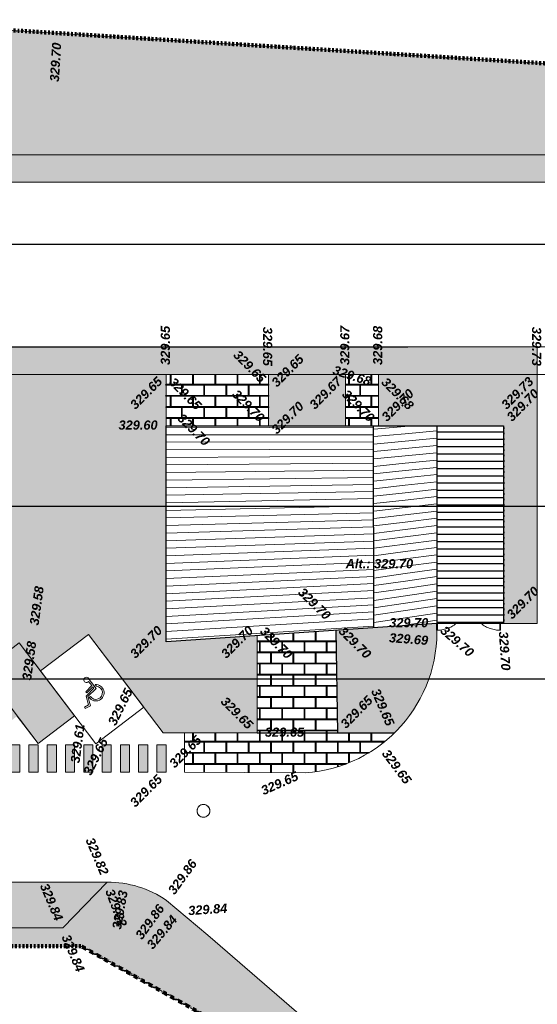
# Model space of a CAD drawing. Header units: centimetres. Extents: x -11246 to 29725, y -11714 to 13666.
# Tile 76 of 79: x 9015 to 9298, y 7500 to 8038. Entities that reach past the tile are written whole.
import ezdxf
from ezdxf.enums import TextEntityAlignment as Align

# ---------------------------------------------------------------- set-up
doc = ezdxf.new("R2010")
doc.units = ezdxf.units.CM
for name, pattern in [('Caché', [7.14375, 4.7625, -2.38125]), ('Centre 2', [0.03175, 0.00635, -0.004763, 0.015875, -0.004763]), ('IMPORT-BORDCHAUSSEE', [0])]:
    doc.linetypes.add(name, pattern=pattern)
for name, color, linetype, lineweight in [('0- Cloture', 7, 'Continuous', 5), ('0- Emprise', 7, 'Continuous', 5), ('1-MINT', 7, 'Continuous', 5), ('1-VUE1', 7, 'Continuous', 5), ('2-DISC1', 7, 'Caché', 5), ('_BG2i Parking_Marquage au sol', 7, 'Continuous', 5), ('Caches des symboles', 7, 'Continuous', 5), ('GO - VU', 7, 'Continuous', 5), ('Regard', 7, 'Continuous', 5), ('Surface Projet - Textes - Altitudes', 175, 'Continuous', 0)]:
    doc.layers.add(name, color=color, linetype=linetype, lineweight=lineweight)
for name, color, linetype in [('0- Coupes', 7, 'Continuous'), ('0- nouvelle giration', 7, 'Continuous'), ('LKO_BAT', 7, 'Continuous')]:
    doc.layers.add(name, color=color, linetype=linetype)
for name, color, linetype, lineweight, true_color in [('0- Parking', 9, 'Continuous', 5, 0x808080), ('0- Piste', 5, 'Continuous', 5, 0x0000ff), ('CADASTRE', 190, 'IMPORT-BORDCHAUSSEE', 5, 0x7f00ff), ('VERDI_CLOTURE LIMITE DE PROPRIETE', 1, 'Continuous', 5, 0xff0000), ('VERDI_Place permeable', 7, 'Continuous', 5, 0x7fffbf)]:
    doc.layers.add(name, color=color, linetype=linetype, lineweight=lineweight, true_color=true_color)
doc.styles.add('Altitude Surfaces projet', font='arialbi.ttf', dxfattribs={"height": 0.5})

# ---------------------------------------------------------------- blocks, each defined once
blk = doc.blocks.new('APS_VERDI_PLAN MASSE_V2_REVIT_dwg_zs_cache-14888843-RDC Bâtiment 500')
at = {"layer": 'Caches des symboles', "flags": 128}
blk.add_lwpolyline([(-65.966, -37.568), (-66.092, -37.62), (-66.188, -37.717), (-66.241, -37.843), (-66.241, -37.979), (-66.188, -38.106), (-66.092, -38.202), (-65.966, -38.254), (-65.829, -38.254), (-65.703, -38.202), (-65.606, -38.106), (-65.554, -37.979), (-65.554, -37.843), (-65.606, -37.717), (-65.703, -37.62), (-65.829, -37.568)], close=True, dxfattribs=at)
blk = doc.blocks.new('APS_VERDI_PLAN MASSE_V2_REVIT_dwg_GU14-14888844-RDC Bâtiment 500')
at = {"layer": 'Regard'}
blk.add_circle((-65.897, -37.911), 0.35, dxfattribs=at)
blk.add_blockref('APS_VERDI_PLAN MASSE_V2_REVIT_dwg_zs_cache-14888843-RDC Bâtiment 500', (0, 0))
blk = doc.blocks.new('APS_VERDI_PLAN MASSE_V2_REVIT_dwg__U59-14888935-RDC Bâtiment 500')
at = {"layer": '_BG2i Parking_Marquage au sol'}
blk.add_hatch(color=256, dxfattribs=at).paths.add_polyline_path([(-0.75, -0.25), (0.75, -0.25), (0.75, 0.25), (-0.75, 0.25)])
at = {"layer": '_BG2i Parking_Marquage au sol', "flags": 128}
blk.add_lwpolyline([(-0.75, -0.25), (0.75, -0.25), (0.75, 0.25), (-0.75, 0.25)], close=True, dxfattribs=at)
blk = doc.blocks.new('APS_VERDI_PLAN MASSE_V2_REVIT_dwg__U60-14888936-RDC Bâtiment 500')
at = {"rotation": 359.9999999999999}
for p in [(0, 32), (0, 31), (0, 30), (0, 29), (0, 28), (0, 27), (0, 26), (0, 25), (0, 24), (0, 23), (0, 22), (0, 21), (0, 20), (0, 19), (0, 18), (0, 17), (0, 16), (0, 15), (0, 14), (0, 13), (0, 12), (0, 11), (0, 10), (0, 9), (0, 8), (0, 7), (0, 6), (0, 5), (0, 4), (0, 3), (0, 2), (0, 1), (0, 0)]:
    blk.add_blockref('APS_VERDI_PLAN MASSE_V2_REVIT_dwg__U59-14888935-RDC Bâtiment 500', p, dxfattribs=at)
blk = doc.blocks.new('FP_3-RDC Bâtiment 500')
at = {"layer": '1-VUE1', "color": 253, "true_color": 0xafafaf}
for p, q in [((-70.943, -16.946), (-59.592, -16.986)), ((-70.943, -17.36), (-59.591, -17.373)), ((-70.943, -17.773), (-59.591, -17.759)), ((-70.943, -18.187), (-59.591, -18.146)), ((-70.943, -18.601), (-59.591, -18.533)), ((-70.943, -19.014), (-59.59, -18.919)), ((-70.943, -19.428), (-59.59, -19.306)), ((-70.943, -19.842), (-59.59, -19.693)), ((-70.943, -20.255), (-59.59, -20.079)), ((-70.943, -20.669), (-59.589, -20.466)), ((-70.943, -21.083), (-59.589, -20.853)), ((-70.943, -21.496), (-59.589, -21.239)), ((-70.943, -21.91), (-59.588, -21.626)), ((-70.943, -22.324), (-59.588, -22.013)), ((-70.943, -22.737), (-59.588, -22.399)), ((-70.943, -23.151), (-59.588, -22.786)), ((-70.943, -23.565), (-59.587, -23.173)), ((-70.943, -23.978), (-59.587, -23.559)), ((-70.943, -24.392), (-59.587, -23.946)), ((-70.943, -24.806), (-59.587, -24.333)), ((-70.943, -25.219), (-59.586, -24.719)), ((-70.943, -25.633), (-59.586, -25.106)), ((-70.943, -26.047), (-59.586, -25.493)), ((-70.943, -26.46), (-59.586, -25.879)), ((-70.943, -26.874), (-59.585, -26.266)), ((-70.943, -27.288), (-59.585, -26.653)), ((-70.943, -27.701), (-59.585, -27.039)), ((-70.943, -28.115), (-59.584, -27.426)), ((-70.943, -28.529), (-59.584, -27.813))]:
    blk.add_line(p, q, dxfattribs=at)
blk = doc.blocks.new('FP_4-RDC Bâtiment 500')
at = {"layer": '1-VUE1', "color": 253, "true_color": 0xafafaf}
for p, q in [((-59.584, -17.061), (-57.472, -16.874)), ((-57.859, -17.31), (-56.134, -17.155)), ((-59.584, -17.468), (-57.859, -17.31)), ((-59.584, -17.874), (-57.859, -17.712)), ((-57.859, -17.712), (-56.134, -17.553)), ((-59.583, -18.281), (-57.859, -18.114)), ((-57.859, -18.114), (-56.134, -17.951)), ((-59.583, -18.687), (-57.859, -18.517)), ((-57.859, -18.517), (-56.134, -18.349)), ((-57.859, -18.919), (-56.134, -18.747)), ((-59.583, -19.094), (-57.859, -18.919)), ((-59.583, -19.5), (-57.858, -19.321)), ((-57.858, -19.321), (-56.134, -19.145)), ((-59.582, -19.907), (-57.858, -19.723)), ((-57.858, -19.723), (-56.134, -19.543)), ((-59.582, -20.313), (-57.858, -20.125)), ((-57.858, -20.125), (-56.134, -19.941)), ((-57.858, -20.528), (-56.134, -20.339)), ((-59.582, -20.72), (-57.858, -20.528)), ((-59.581, -21.126), (-57.858, -20.93)), ((-57.858, -20.93), (-56.134, -20.737)), ((-59.581, -21.533), (-57.858, -21.332)), ((-57.858, -21.332), (-56.134, -21.134)), ((-59.581, -21.939), (-57.858, -21.734)), ((-57.858, -21.734), (-56.134, -21.532)), ((-57.857, -22.136), (-56.134, -21.93)), ((-59.581, -22.346), (-57.857, -22.136)), ((-59.58, -22.752), (-57.857, -22.539)), ((-57.857, -22.539), (-56.134, -22.328)), ((-59.58, -23.159), (-57.857, -22.941)), ((-57.857, -22.941), (-56.134, -22.726)), ((-57.857, -23.343), (-56.134, -23.124)), ((-59.58, -23.565), (-57.857, -23.343)), ((-57.857, -23.745), (-56.134, -23.522)), ((-59.579, -23.972), (-57.857, -23.745)), ((-59.579, -24.378), (-57.857, -24.147)), ((-57.857, -24.147), (-56.134, -23.92)), ((-59.579, -24.785), (-57.857, -24.55)), ((-57.857, -24.55), (-56.134, -24.318)), ((-57.857, -24.952), (-56.134, -24.716)), ((-59.579, -25.191), (-57.857, -24.952)), ((-57.856, -25.354), (-56.134, -25.113)), ((-59.578, -25.598), (-57.856, -25.354)), ((-59.578, -26.004), (-57.856, -25.756)), ((-57.856, -25.756), (-56.134, -25.511)), ((-59.578, -26.411), (-57.856, -26.158)), ((-57.856, -26.158), (-56.134, -25.909)), ((-57.856, -26.561), (-56.134, -26.307)), ((-59.577, -26.817), (-57.856, -26.561)), ((-57.856, -26.963), (-56.134, -26.705)), ((-59.577, -27.224), (-57.856, -26.963)), ((-59.577, -27.63), (-57.856, -27.365)), ((-57.856, -27.365), (-56.134, -27.103)), ((-58.078, -27.802), (-56.134, -27.501))]:
    blk.add_line(p, q, dxfattribs=at)
blk = doc.blocks.new('Portillon 1vt - Portail 1vt _175x180-14870976-RDC Bâtiment 500')
at = {"layer": '1-MINT'}
for p, q in [((-0.875, 1.4), (-0.875, 1.775)), ((-0.875, 1.775), (-0.825, 1.775)), ((-0.825, 1.775), (-0.825, 1.4))]:
    blk.add_line(p, q, dxfattribs=at)
at = {"layer": '2-DISC1'}
blk.add_arc((-0.875, 0.025), 1.75, 52.1109, 90, dxfattribs=at)
blk = doc.blocks.new('Portillon 1vt - Portail 1vt _175x180-14870816-RDC Bâtiment 500')
at = {"layer": '1-MINT'}
for p, q in [((-0.875, -1.4), (-0.875, -1.775)), ((-0.825, -1.775), (-0.825, -1.4)), ((-0.875, -1.775), (-0.825, -1.775))]:
    blk.add_line(p, q, dxfattribs=at)
at = {"layer": '2-DISC1'}
blk.add_arc((-0.875, -0.025), 1.75, 270, 307.8891, dxfattribs=at)
blk = doc.blocks.new('A$Cd462aaf2')
at = {"layer": 'Surface Projet - Textes - Altitudes', "color": 94, "style": 'Altitude Surfaces projet'}
for s, rotation, p in [('329.70', 86.4945, (-74.05, 1.923, -329.963)), ('329.65', 45.0001, (-62.052, -14.617, -329.963)), ('329.65', 45, (-69.789, -15.836, -329.963)), ('329.67', 45.0001, (-59.976, -15.836, -329.963)), ('329.68', 315, (-56.033, -14.363, -329.963)), ('329.73', 45, (-49.487, -15.836, -329.963)), ('329.70', 45, (-56.033, -16.498, -329.963)), ('329.70', 45, (-49.194, -16.498, -329.963)), ('329.70', 45, (-62.052, -17.19, -329.963)), ('329.58', 82.2348, (-75.159, -27.761, -329.963)), ('329.70', 44.9433, (-49.193, -27.295, -329.963)), ('329.70', 45.0071, (-69.789, -29.443, -329.963)), ('329.70', 45.0079, (-64.814, -29.442, -329.963)), ('329.70', 315.4648, (-58.367, -27.967, -329.963)), ('329.69', 355.788, (-55.74, -28.446, -329.963)), ('329.65', 63.6182, (-70.923, -33.187, -329.963)), ('329.65', 315.0016, (-64.814, -31.803, -329.963)), ('329.65', 45.4657, (-58.275, -33.274, -329.963)), ('329.65', 293.3616, (-56.509, -31.264, -329.963)), ('329.82', 290.492, (-71.037, -42.208, -329.963)), ('329.83', 80.0439, (-70.649, -44.37, -329.963)), ('329.86', 54.0123, (-69.459, -44.835, -329.963)), ('329.84', 49.7838, (-68.855, -45.348, -329.963)), ('329.84', 292.981, (-73.435, -44.701, -329.963))]:
    blk.add_text(s, height=0.5, rotation=rotation, dxfattribs=at).set_placement(p, align=Align.MIDDLE_LEFT)
at = {"layer": 'Surface Projet - Textes - Altitudes', "color": 251, "style": 'Altitude Surfaces projet'}
for s, rotation, p in [('329.65', 90, (-67.98, -13.552, -329.963)), ('329.65', 270.0001, (-62.387, -11.469, -329.963)), ('329.67', 89.9999, (-58.167, -13.552, -329.963)), ('329.68', 89.9998, (-56.369, -13.552, -329.963)), ('329.73', 270, (-47.678, -11.469, -329.963)), ('329.70', 318.8363, (-52.822, -27.947, -329.963)), ('329.70', 273.8867, (-49.497, -28.108, -329.963)), ('329.58', 82.2348, (-75.569, -30.766, -329.963)), ('329.61', 82.2243, (-72.923, -35.29, -329.963)), ('329.65', 63.6174, (-72.27, -35.904, -329.963)), ('329.65', 306.9225, (-55.968, -34.643, -329.963)), ('329.65', 44.8762, (-69.793, -37.568, -329.963)), ('329.65', 23.8899, (-62.708, -36.832, -329.963)), ('329.86', 54.0123, (-67.677, -42.381, -329.963)), ('329.84', 3.7428, (-66.729, -43.363, -329.963))]:
    blk.add_text(s, height=0.5, rotation=rotation, dxfattribs=at).set_placement(p, align=Align.MIDDLE_LEFT)
at = {"layer": 'Surface Projet - Textes - Altitudes', "color": 22, "style": 'Altitude Surfaces projet'}
for s, rotation, p in [('329.65', 315, (-64.122, -12.876, -329.963)), ('329.68', 341.9259, (-58.791, -13.801, -329.963)), ('329.65', 315, (-67.645, -14.363, -329.963)), ('329.70', 315, (-64.196, -15.025, -329.963)), ('329.70', 315, (-58.178, -15.025, -329.963)), ('329.70', 315, (-67.178, -16.335, -329.963)), ('329.70', 315.7217, (-60.587, -25.848, -329.963)), ('329.70', 0.0259, (-55.738, -27.632, -329.963)), ('329.70', 315.0079, (-62.669, -27.969, -329.963)), ('329.65', 44.8762, (-67.643, -35.428, -329.963)), ('329.65', 0.0023, (-62.53, -33.612, -329.963))]:
    blk.add_text(s, height=0.5, rotation=rotation, dxfattribs=at).set_placement(p, align=Align.MIDDLE_LEFT)
at = {"layer": 'Surface Projet - Textes - Altitudes', "color": 94, "style": 'Altitude Surfaces projet'}
blk.add_text('329.60', height=0.5, dxfattribs=at).set_placement((-70.539, -16.834, -329.963), align=Align.MIDDLE_LEFT)
at = {"layer": 'Surface Projet - Textes - Altitudes', "color": 250, "style": 'Altitude Surfaces projet'}
blk.add_text('Alt.: 329.70', height=0.5, dxfattribs=at).set_placement((-58.117, -24.158, -329.963), align=Align.TOP_LEFT)
for s, p in [('329.82', (-72.123, -39.408, -329.963)), ('329.84', (-74.619, -41.908, -329.963))]:
    blk.add_text(s, height=0.5, rotation=292.981, dxfattribs=at).set_placement(p, align=Align.MIDDLE_LEFT)

msp = doc.modelspace()

# ---------------------------------------------------------------- hatches: boundary and pattern name
at = {"lineweight": 5, "true_color": 0xcccccc}
msp.add_hatch(color=254, dxfattribs=at).paths.add_polyline_path([(9298.48089, 7844.61142), (9298.45936, 7859.61147), (8362.47536, 7859.61147), (8362.47536, 7949.60904), (9672.3017, 7949.60885), (9672.30177, 7859.61147), (9672.30169, 7844.61147), (9686.52534, 7844.61159), (9686.52534, 7964.4797), (8347.47536, 7964.60904), (8347.47536, 7844.61147), (9268.46596, 7844.61142)])
at = {"layer": '0- Cloture', "true_color": 0x808080}
h = msp.add_hatch(dxfattribs=at)
h.set_pattern_fill('FP_8', color=8, scale=10, style=0, pattern_type=2)
h.set_pattern_definition([(180, (9804.858, 7985.276), (-7e-16, -6.096), []), (270, (9804.858, 7985.276), (3.048, -6.096), [6.096, -6.096])])
h.paths.add_polyline_path([(9151.4489, 7816.5384), (9151.4489, 7844.61139), (9151.37886, 7844.59839), (9151.37886, 7816.5384)])
h.paths.add_polyline_path([(9095.43844, 7821.07366), (9095.43844, 7844.61138), (9095.35364, 7844.61138), (9095.39081, 7834.29528)])
at = {"layer": '0- nouvelle giration', "true_color": 0xafd9aa}
h = msp.add_hatch(dxfattribs=at)
h.set_pattern_fill('ANSI37', color=9, scale=0.1)
h.set_pattern_definition([(45, (7774.85803, 7985.276), (-0.224506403, 0.224506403), []), (135, (7774.85803, 7985.276), (-0.224506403, -0.224506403), [])])
edge = h.paths.add_edge_path(flags=17)
edge.add_line((9243.54198, 7704.82506), (9243.40936, 7704.82506))
edge.add_line((9243.40936, 7704.82506), (9243.40936, 7708.5333))
edge.add_line((9243.40936, 7708.5333), (9213.88491, 7706.5696))
edge.add_line((9213.88491, 7706.5696), (9188.19938, 7704.82785))
edge.add_line((9188.19938, 7704.82785), (9189.17129, 7648.75755))
edge.add_line((9189.17129, 7648.75755), (9220.30806, 7648.75755))
edge.add_arc((9166.29993, 7703.98581), 77.24662, 314.360055, 360.6225103)
h.paths.add_polyline_path([(9193.58079, 7844.61128), (9151.37886, 7844.61128), (9151.37886, 7816.5384), (9193.58079, 7816.5384)], flags=17)
h.paths.add_polyline_path([(9211.56537, 7844.5853), (9298.47012, 7844.61142), (9298.47012, 7708.5384), (9279.95936, 7708.5384), (9279.95936, 7816.5384), (9211.56537, 7816.5384)], flags=17)
edge = h.paths.add_edge_path(flags=16)
edge.add_spline(control_points=[(8483.63265, 7747.9229), (8473.23546, 7766.04001), (8456.33208, 7793.00915), (8501.19299, 7819.33115), (8555.30671, 7815.05292), (8633.99958, 7814.76278), (8681.88639, 7817.79357), (8812.04957, 7813.04972), (8874.00138, 7813.00905), (8932.40475, 7788.6433), (8971.81768, 7764.98597), (8983.22669, 7744.08026), (8942.80299, 7723.64343), (8888.85969, 7706.3563), (8803.02282, 7722.64778), (8701.19564, 7730.407), (8620.77239, 7677.51211), (8598.90441, 7637.43833), (8525.9665, 7683.11303), (8500.19393, 7723.13495), (8483.63265, 7747.9229)], knot_values=[0, 0, 0, 0, 5.205560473, 7.910229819, 14.488220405, 21.740027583, 32.113314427, 40.526554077, 55.688985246, 57.317719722, 57.317719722, 57.317719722, 61.137916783, 67.881664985, 74.416986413, 84.722557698, 90.464298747, 100.393023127, 105.711588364, 114.635439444, 114.635439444, 114.635439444, 114.635439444], degree=3, periodic=0)
edge = h.paths.add_edge_path()
edge.add_line((9095.44936, 7816.5384), (9095.44936, 7844.61128))
edge.add_line((9095.44936, 7844.61128), (8363.63307, 7844.61128))
edge.add_line((8363.63307, 7844.61128), (8347.47536, 7844.61147))
edge.add_line((8347.47536, 7844.61147), (8347.47536, 7964.60904))
edge.add_line((8347.47536, 7964.60904), (9687.30169, 7964.60904))
edge.add_line((9687.30169, 7964.60904), (9687.30169, 7844.61147))
edge.add_line((9687.30169, 7844.61147), (9672.30169, 7844.61147))
edge.add_line((9672.30169, 7844.61147), (9658.58917, 7826.69484))
edge.add_line((9658.58917, 7826.69484), (9644.32377, 7809.23621))
edge.add_line((9644.32377, 7809.23621), (9655.60365, 7775.11519))
edge.add_line((9655.60365, 7775.11519), (9643.34668, 7762.87259))
edge.add_line((9643.34668, 7762.87259), (9643.49249, 7762.72575))
edge.add_line((9643.49249, 7762.72575), (9634.97242, 7754.2754))
edge.add_line((9634.97242, 7754.2754), (9630.38849, 7749.92959))
edge.add_line((9630.38849, 7749.92959), (9513.69088, 7633.36876))
edge.add_line((9513.69088, 7633.36876), (9478.72437, 7644.19953))
edge.add_line((9478.72437, 7644.19953), (9431.82234, 7606.52208))
edge.add_line((9431.82234, 7606.52208), (9458.61503, 7564.30654))
edge.add_line((9458.61503, 7564.30654), (9374.18395, 7510.72116))
edge.add_line((9374.18395, 7510.72116), (9347.39126, 7552.93669))
edge.add_arc((9428.4727, 7540.78475), 81.98701, 171.4763356, 199.4457141)
edge.add_line((9351.16245, 7513.49017), (9367.34464, 7483.02096))
edge.add_line((9367.34464, 7483.02096), (9368.11515, 7480.94579))
edge.add_line((9368.11515, 7480.94579), (9365.54978, 7473.01202))
edge.add_line((9365.54978, 7473.01202), (9377.5866, 7481.20335))
edge.add_line((9377.5866, 7481.20335), (9416.24641, 7509.54068))
edge.add_line((9416.24641, 7509.54068), (9472.80555, 7551.73829))
edge.add_line((9472.80555, 7551.73829), (9652.54838, 7746.4625))
edge.add_line((9652.54838, 7746.4625), (9772.29725, 7980.27599))
edge.add_line((9772.29725, 7980.27599), (9769.85803, 7980.27599))
edge.add_line((9769.85803, 7980.27599), (9769.85803, 7985.58575))
edge.add_line((9769.85803, 7985.58575), (8917.5, 8038.39161))
edge.add_line((8917.5, 8038.39161), (8846.58169, 8034.86069))
edge.add_line((8846.58169, 8034.86069), (8847.14345, 8033.97842))
edge.add_line((8847.14345, 8033.97842), (8826.38878, 8020.1032))
edge.add_line((8826.38878, 8020.1032), (8816.32012, 8030.67753))
edge.add_line((8816.32012, 8030.67753), (8817.76825, 8032.05644))
edge.add_line((8817.76825, 8032.05644), (8826.057, 8023.32514))
edge.add_line((8826.057, 8023.32514), (8826.67645, 8022.70085))
edge.add_line((8826.67645, 8022.70085), (8844.40644, 8034.55396))
edge.add_line((8844.40644, 8034.55396), (8844.28397, 8034.74629))
edge.add_line((8844.28397, 8034.74629), (8555.30881, 8020.35863))
edge.add_line((8555.30881, 8020.35863), (8297.07026, 7972.96972))
edge.add_line((8297.07026, 7972.96972), (8324.77286, 7897.5166))
edge.add_line((8324.77286, 7897.5166), (8337.47536, 7862.66193))
edge.add_line((8337.47536, 7862.66193), (8350.4065, 7827.60489))
edge.add_line((8350.4065, 7827.60489), (8664.08488, 7532.15748))
edge.add_line((8664.08488, 7532.15748), (9049.04773, 7532.24777))
edge.add_line((9049.04773, 7532.24777), (9270.19189, 7408.11878))
edge.add_line((9270.19189, 7408.11878), (9236.40839, 7436.78897))
edge.add_line((9236.40839, 7436.78897), (9193.74813, 7472.9924))
edge.add_line((9193.74813, 7472.9924), (9118.3404, 7538.29746))
edge.add_line((9118.3404, 7538.29746), (9095.69374, 7557.22689))
edge.add_arc((9063.44192, 7510.33914), 56.90906, 55.4777967, 90.2213606)
edge.add_line((9063.22205, 7567.24777), (9039.04773, 7542.24777))
edge.add_line((9039.04773, 7542.24777), (8989.04773, 7542.24777))
edge.add_line((8989.04773, 7542.24777), (8939.04773, 7542.24777))
edge.add_line((8939.04773, 7542.24777), (8889.04773, 7542.24777))
edge.add_line((8889.04773, 7542.24777), (8839.04773, 7542.24777))
edge.add_line((8839.04773, 7542.24777), (8789.04773, 7542.24777))
edge.add_line((8789.04773, 7542.24777), (8697.13197, 7542.24777))
edge.add_arc((8697.13197, 7592.24777), 50, 180, 270, ccw=False)
edge.add_line((8647.13197, 7592.24777), (8647.13197, 7632.62031))
edge.add_arc((8697.13197, 7632.62031), 50, 90, 180, ccw=False)
edge.add_line((8697.13197, 7682.62031), (8744.0519, 7682.62031))
edge.add_line((8744.0519, 7682.62031), (8763.95596, 7697.74739))
edge.add_line((8763.95596, 7697.74739), (8763.97109, 7697.72748))
edge.add_line((8763.97109, 7697.72748), (8775.46957, 7682.59791))
edge.add_line((8775.46957, 7682.59791), (8795.37362, 7697.72499))
edge.add_line((8795.37362, 7697.72499), (8806.86862, 7682.6))
edge.add_line((8806.86862, 7682.6), (8826.77267, 7697.72708))
edge.add_line((8826.77267, 7697.72708), (8838.25519, 7682.61851))
edge.add_line((8838.25519, 7682.61851), (8858.15924, 7697.74559))
edge.add_line((8858.15924, 7697.74559), (8869.66683, 7682.60403))
edge.add_line((8869.66683, 7682.60403), (8889.57088, 7697.73111))
edge.add_line((8889.57088, 7697.73111), (8901.05294, 7682.62314))
edge.add_line((8901.05294, 7682.62314), (8920.95699, 7697.75023))
edge.add_line((8920.95699, 7697.75023), (8932.35734, 7682.74977))
edge.add_line((8932.35734, 7682.74977), (8952.26139, 7697.87685))
edge.add_line((8952.26139, 7697.87685), (8963.87508, 7682.59568))
edge.add_line((8963.87508, 7682.59568), (8983.77913, 7697.72277))
edge.add_line((8983.77913, 7697.72277), (8995.21833, 7682.74977))
edge.add_line((8995.21833, 7682.74977), (9015.12239, 7697.87685))
edge.add_line((9015.12239, 7697.87685), (9026.73438, 7682.59791))
edge.add_line((9026.73438, 7682.59791), (9053.01733, 7702.57295))
edge.add_line((9053.01733, 7702.57295), (9083.27704, 7662.75755))
edge.add_line((9083.27704, 7662.75755), (9093.91704, 7648.75755))
edge.add_line((9093.91704, 7648.75755), (9145.20732, 7648.75755))
edge.add_line((9145.20732, 7648.75755), (9145.20732, 7701.91252))
edge.add_line((9145.20732, 7701.91252), (9095.44936, 7698.5384))
edge.add_line((9095.44936, 7698.5384), (9095.44936, 7816.5384))
at = {"layer": '0- nouvelle giration'}
h = msp.add_hatch(dxfattribs=at)
h.set_pattern_fill('AR-B816C', color=256, scale=0.03)
h.set_pattern_definition([(0, (9774.858, 7985.276), (6.096, 6.096), [11.90625, -0.28575]), (0, (9768.762, 7985.562), (6.096, 6.096), [11.90625, -0.28575]), (90, (9774.858, 7985.276), (-6.096, 6.096), [-6.38175, 5.81025]), (90, (9774.572, 7985.276), (-6.096, 6.096), [-6.38175, 5.81025])])
h.paths.add_polyline_path([(9188.19938, 7704.82785), (9145.20732, 7701.91252), (9145.20732, 7648.75755), (9189.17129, 7648.75755)])
edge = h.paths.add_edge_path()
edge.add_line((9220.30806, 7648.75755), (9189.17129, 7648.75755))
edge.add_line((9189.17129, 7648.75755), (9145.20732, 7648.75755))
edge.add_line((9145.20732, 7648.75755), (9105.45358, 7648.75755))
edge.add_line((9105.45358, 7648.75755), (9105.45349, 7627.24777))
edge.add_line((9105.45349, 7627.24777), (9171.56803, 7626.91904))
edge.add_arc((9166.29993, 7703.98581), 77.24662, 273.9105222, 314.360055)
h.paths.add_polyline_path([(9151.37886, 7844.61128), (9095.44936, 7844.61128), (9095.44936, 7816.5384), (9151.37886, 7816.5384)])
h.paths.add_polyline_path([(9211.56537, 7844.5853), (9193.58079, 7844.5853), (9193.58079, 7816.5384), (9211.56537, 7816.5384)])
at = {"layer": 'LKO_BAT', "true_color": 0xafafaf}
h = msp.add_hatch(dxfattribs=at)
h.set_pattern_fill('FP_12', color=253, scale=10, style=0, pattern_type=2)
h.set_pattern_definition([(0, (9799.0623, 7985.276), (0, 4), [])])
h.paths.add_polyline_path([(9279.95936, 7708.57506), (9279.95936, 7816.5384), (9243.45936, 7816.52953), (9243.45936, 7708.57506), (9278.46625, 7708.57506)])
at = {"layer": 'LKO_BAT', "true_color": 0xf3e9d8}
for points in [[(9280.08262, 7814.86901), (9280.08262, 7815.66901), (9279.95936, 7815.66901), (9279.95936, 7814.86901)], [(9280.08262, 7811.86901), (9280.08262, 7812.66901), (9279.95936, 7812.66901), (9279.95936, 7811.86901)], [(9280.08262, 7808.86901), (9280.08262, 7809.66901), (9279.95936, 7809.66901), (9279.95936, 7808.86901)], [(9280.08262, 7805.86901), (9280.08262, 7806.66901), (9279.95936, 7806.66901), (9279.95936, 7805.86901)], [(9280.08262, 7802.86901), (9280.08262, 7803.66901), (9279.95936, 7803.66901), (9279.95936, 7802.86901)], [(9280.08262, 7799.86901), (9280.08262, 7800.66901), (9279.95936, 7800.66901), (9279.95936, 7799.86901)], [(9280.08262, 7796.86901), (9280.08262, 7797.66901), (9279.95936, 7797.66901), (9279.95936, 7796.86901)], [(9280.08262, 7793.86901), (9280.08262, 7794.66901), (9279.95936, 7794.66901), (9279.95936, 7793.86901)], [(9280.08262, 7790.86901), (9280.08262, 7791.66901), (9279.95936, 7791.66901), (9279.95936, 7790.86901)], [(9280.08262, 7787.86901), (9280.08262, 7788.66901), (9279.95936, 7788.66901), (9279.95936, 7787.86901)], [(9280.08262, 7784.86901), (9280.08262, 7785.66901), (9279.95936, 7785.66901), (9279.95936, 7784.86901)], [(9280.08262, 7781.86901), (9280.08262, 7782.66901), (9279.95936, 7782.66901), (9279.95936, 7781.86901)], [(9280.08262, 7778.86901), (9280.08262, 7779.66901), (9279.95936, 7779.66901), (9279.95936, 7778.86901)], [(9280.08262, 7775.86901), (9280.08262, 7776.66901), (9279.95936, 7776.66901), (9279.95936, 7775.86901)], [(9280.08262, 7772.86901), (9280.08262, 7773.66901), (9279.95936, 7773.66901), (9279.95936, 7772.86901)], [(9280.08262, 7769.86901), (9280.08262, 7770.66901), (9279.95936, 7770.66901), (9279.95936, 7769.86901)], [(9280.08262, 7766.86901), (9280.08262, 7767.66901), (9279.95936, 7767.66901), (9279.95936, 7766.86901)], [(9280.08262, 7763.86901), (9280.08262, 7764.66901), (9279.95936, 7764.66901), (9279.95936, 7763.86901)], [(9280.08262, 7760.86901), (9280.08262, 7761.66901), (9279.95936, 7761.66901), (9279.95936, 7760.86901)], [(9280.08262, 7757.86901), (9280.08262, 7758.66901), (9279.95936, 7758.66901), (9279.95936, 7757.86901)], [(9280.08262, 7754.86901), (9280.08262, 7755.66901), (9279.95936, 7755.66901), (9279.95936, 7754.86901)], [(9280.08262, 7751.86901), (9280.08262, 7752.66901), (9279.95936, 7752.66901), (9279.95936, 7751.86901)], [(9280.08262, 7748.86901), (9280.08262, 7749.66901), (9279.95936, 7749.66901), (9279.95936, 7748.86901)], [(9280.08262, 7745.86901), (9280.08262, 7746.66901), (9279.95936, 7746.66901), (9279.95936, 7745.86901)], [(9280.08262, 7742.86901), (9280.08262, 7743.66901), (9279.95936, 7743.66901), (9279.95936, 7742.86901)], [(9279.95936, 7739.86901), (9280.08262, 7739.86901), (9280.08262, 7740.66901), (9279.95936, 7740.66901), (9279.95936, 7740.44062)], [(9280.08262, 7736.86901), (9280.08262, 7737.66901), (9279.95936, 7737.66901), (9279.95936, 7736.86901)], [(9280.08262, 7733.86901), (9280.08262, 7734.66901), (9279.95936, 7734.66901), (9279.95936, 7733.86901)], [(9280.08262, 7730.86901), (9280.08262, 7731.66901), (9279.95936, 7731.66901), (9279.95936, 7730.86901)], [(9280.08262, 7727.86901), (9280.08262, 7728.66901), (9279.95936, 7728.66901), (9279.95936, 7727.86901)], [(9280.08262, 7724.86901), (9280.08262, 7725.66901), (9279.95936, 7725.66901), (9279.95936, 7724.86901)], [(9280.08262, 7721.86901), (9280.08262, 7722.66901), (9279.95936, 7722.66901), (9279.95936, 7721.86901)], [(9280.08262, 7718.86901), (9280.08262, 7719.66901), (9279.95936, 7719.66901), (9279.95936, 7718.86901)], [(9280.08262, 7715.86901), (9280.08262, 7716.66901), (9279.95936, 7716.66901), (9279.95936, 7715.86901)], [(9280.08262, 7712.86901), (9280.08262, 7713.66901), (9279.95936, 7713.66901), (9279.95936, 7712.86901)], [(9280.08262, 7709.86901), (9280.08262, 7710.66901), (9279.95936, 7710.66901), (9279.95936, 7709.86901)]]:
    msp.add_hatch(color=254, dxfattribs=at).paths.add_polyline_path(points)
at = {"layer": 'VERDI_Place permeable', "true_color": 0x808080}
h = msp.add_hatch(color=8, dxfattribs=at)
h.dxf.hatch_style = 1
h.paths.add_polyline_path([(8889.04773, 7542.24777), (9038.39962, 7542.24777), (9063.22205, 7567.24777), (8789.04773, 7567.24777), (8789.04773, 7542.24777), (8852.28024, 7542.24777)])
h.paths.add_polyline_path([(9347.39126, 7552.93669), (9368.49903, 7566.33304), (9395.29172, 7524.1175), (9374.18395, 7510.72116)])
h.paths.add_polyline_path([(9368.49903, 7566.33304), (9389.6068, 7579.72938), (9416.39949, 7537.51385), (9395.29172, 7524.1175)])
h.paths.add_polyline_path([(9410.71457, 7593.12573), (9431.82234, 7606.52208), (9458.61503, 7564.30654), (9437.50726, 7550.91019)])
h.paths.add_polyline_path([(9389.6068, 7579.72938), (9410.71457, 7593.12573), (9437.50726, 7550.91019), (9416.39949, 7537.51385)])
h.paths.add_polyline_path([(8763.97109, 7697.72748), (8744.06704, 7682.6004), (8774.3212, 7642.79229), (8794.22526, 7657.91937)])
h.paths.add_polyline_path([(8795.37362, 7697.72499), (8775.46957, 7682.59791), (8805.72373, 7642.7898), (8825.62779, 7657.91688)])
h.paths.add_polyline_path([(8826.77267, 7697.72708), (8806.86862, 7682.6), (8837.12278, 7642.79189), (8857.02683, 7657.91897)])
h.paths.add_polyline_path([(8858.15924, 7697.74559), (8838.25519, 7682.61851), (8868.50935, 7642.8104), (8888.41341, 7657.93748)])
h.paths.add_polyline_path([(8889.57088, 7697.73111), (8869.66683, 7682.60403), (8899.92099, 7642.79592), (8919.82505, 7657.923)])
h.paths.add_polyline_path([(8920.95699, 7697.75023), (8901.05294, 7682.62314), (8931.3071, 7642.81503), (8951.21115, 7657.94212)])
h.paths.add_polyline_path([(8952.26139, 7697.87685), (8932.35734, 7682.74977), (8962.6115, 7642.94166), (8982.51555, 7658.06874)])
h.paths.add_polyline_path([(8983.77913, 7697.72277), (8963.87508, 7682.59568), (8994.12924, 7642.78758), (9014.0333, 7657.91466)])
h.paths.add_polyline_path([(9015.12239, 7697.87685), (8995.21833, 7682.74977), (9025.47249, 7642.94166), (9045.37655, 7658.06874)])

# ---------------------------------------------------------------- linework, layer by layer
at = {"lineweight": 5}
for p, q in [((8363.63307, 7844.61128), (9382.0762, 7844.61128)), ((9095.44936, 7816.5384), (9095.44936, 7844.61128))]:
    msp.add_line(p, q, dxfattribs=at)
at = {"lineweight": 5, "flags": 128}
for points in [[(9083.27704, 7662.75755), (9053.02287, 7702.56566), (9026.74952, 7682.59791), (9057.00368, 7642.7898)], [(9063.22205, 7567.24777), (9039.04773, 7542.24777), (8989.04773, 7542.24777), (8989.04773, 7567.24777)]]:
    msp.add_lwpolyline(points, close=True, dxfattribs=at)
at = {"layer": '0- Cloture'}
for p, q in [((9193.58079, 7819.23607), (9193.58079, 7844.61139)), ((8907.44557, 7567.24777), (9063.22205, 7567.24777))]:
    msp.add_line(p, q, dxfattribs=at)
at = {"layer": '0- Cloture', "flags": 128}
for points in [[(9347.39126, 7552.93669), (9431.82234, 7606.52208), (9478.72437, 7644.19953), (9513.69088, 7633.36876), (9655.602, 7775.11355), (9644.32377, 7809.23621), (9658.58917, 7826.69484), (9672.30169, 7844.61147), (9672.30169, 7859.61147), (9672.30169, 7949.60885), (8361.69901, 7949.60885), (8361.69901, 7859.48233), (9227.68294, 7859.48233), (9298.47012, 7859.61147), (9298.47012, 7844.61142), (9298.47012, 7814.70189), (9298.47012, 7715.0384), (9298.47012, 7708.5384), (9279.95936, 7708.5384)], [(9151.37886, 7816.5384), (9151.37886, 7844.61139), (9193.58079, 7844.61139), (9193.58079, 7816.5384)], [(9211.56537, 7816.5384), (9211.56537, 7844.5853), (9193.58079, 7844.5853), (9193.58079, 7816.5384)], [(9278.45936, 7708.5384), (9298.47012, 7708.5384), (9298.47012, 7815.0384), (9298.47012, 7844.61142), (9211.56537, 7844.61142), (9211.56537, 7816.5384)], [(9231.30415, 7707.75081), (9243.45931, 7708.53662), (9213.88491, 7706.5696)], [(9014.04843, 7657.91466), (9025.48763, 7642.94166), (9045.39168, 7658.06874), (9026.74952, 7682.59791), (9053.02287, 7702.56566), (9093.91704, 7648.75755), (9105.45358, 7648.75755), (9105.45349, 7627.24777), (9171.56803, 7626.91904), (9105.45349, 7627.24777), (9105.45349, 7648.75755)], [(9095.69374, 7557.22689), (9118.3404, 7538.29746), (9193.74813, 7472.9924), (9270.19189, 7408.11878), (9363.70159, 7471.75428), (9367.34464, 7483.02096), (9351.16245, 7513.49017)]]:
    msp.add_lwpolyline(points, dxfattribs=at)
at = {"layer": '0- Cloture'}
for centre, radius, start, end in [((9166.29993, 7703.98581), 77.24662, 273.9105222, 2.7228847), ((9063.44194, 7510.33919), 56.909, 55.4777795, 90.2213777)]:
    msp.add_arc(centre, radius, start, end, dxfattribs=at)
at = {"layer": '0- Coupes'}
for p, q in [((8265.78246, 7915.78953), (9952.18871, 7915.78953)), ((8211.21391, 7772.68739), (9897.62015, 7772.68739)), ((8212.3194, 7678.36949), (9898.72565, 7678.36949))]:
    msp.add_line(p, q, dxfattribs=at)
at = {"layer": '0- Emprise', "flags": 128}
for points in [[(9298.47012, 7815.0384), (9298.47012, 7715.0384), (9298.47012, 7708.5384), (9278.45936, 7708.5384)], [(9145.20732, 7701.91252), (9145.20732, 7648.75755), (9093.9019, 7648.75755), (9053.00774, 7702.56566), (9026.73438, 7682.59791), (9015.12239, 7697.87685), (8995.21833, 7682.74977), (8983.77913, 7697.72277), (8963.87508, 7682.59568), (8952.26139, 7697.87685), (8932.35734, 7682.74977), (8920.95699, 7697.75023), (8901.05294, 7682.62314), (8889.57088, 7697.73111), (8869.66683, 7682.60403), (8858.15924, 7697.74559), (8838.25519, 7682.61851), (8826.77267, 7697.72708), (8806.86862, 7682.6), (8795.37362, 7697.72499), (8775.46957, 7682.59791), (8763.95596, 7697.74739), (8744.0519, 7682.62031)], [(9063.22205, 7567.24777), (9039.04773, 7542.24777), (8789.04773, 7542.24777), (8789.04773, 7567.24777), (8907.44557, 7567.24777)], [(9270.19189, 7408.11878), (9193.74813, 7472.9924), (9118.3404, 7538.29746), (9095.69374, 7557.22689)]]:
    msp.add_lwpolyline(points, dxfattribs=at)
at = {"layer": '0- Emprise'}
msp.add_arc((9063.44192, 7510.33914), 56.90906, 55.4777967, 90.2213606, dxfattribs=at)
at = {"layer": '0- nouvelle giration', "flags": 128}
for points in [[(9188.19938, 7704.82785), (9189.17129, 7648.75755)], [(9145.20732, 7648.75755), (9189.17129, 7648.75755)], [(9189.17129, 7648.75755), (9220.30806, 7648.75755)]]:
    msp.add_lwpolyline(points, dxfattribs=at)
at = {"layer": '0- Parking', "color": 18, "true_color": 0x000000, "flags": 128}
for points in [[(9015.12239, 7697.87685), (8995.21833, 7682.74977), (9025.47249, 7642.94166), (9045.37655, 7658.06874)], [(9083.2619, 7662.75755), (9053.00774, 7702.56566), (9026.73438, 7682.59791), (9056.98855, 7642.7898)]]:
    msp.add_lwpolyline(points, close=True, dxfattribs=at)
at = {"layer": '0- Piste', "color": 1, "true_color": 0xff0000, "flags": 128}
for points in [[(8347.47536, 7964.60904), (9687.30169, 7964.60904), (9687.30169, 7844.61147), (8347.47536, 7844.61147)], [(8362.47536, 7949.60904), (9672.30169, 7949.60904), (9672.30169, 7859.61147), (8362.47536, 7859.61147)]]:
    msp.add_lwpolyline(points, close=True, dxfattribs=at)
at = {"layer": 'CADASTRE', "linetype": 'Continuous', "flags": 128}
msp.add_lwpolyline([(9769.85803, 7985.58575), (8917.5, 8038.39161), (8555.30881, 8020.35863), (8244.15021, 7964.20354)], dxfattribs=at)
at = {"layer": 'GO - VU'}
for p, q in [((9056.67808, 7675.13525), (9057.37601, 7674.2501)), ((9054.05349, 7668.71944), (9053.41199, 7668.07404))]:
    msp.add_line(p, q, dxfattribs=at)
at = {"layer": 'GO - VU', "flags": 128}
msp.add_lwpolyline([(9053.37119, 7677.88692), (9057.14819, 7673.09669), (9052.69618, 7668.61758), (9054.08559, 7663.60395), (9051.24709, 7662.08693), (9050.82818, 7662.87338), (9053.03503, 7664.05281), (9051.69809, 7668.87712), (9055.95838, 7673.16335), (9055.40275, 7673.86804), (9052.14142, 7670.58687), (9051.50958, 7671.21489), (9054.84711, 7674.57274), (9053.08306, 7676.81001)], dxfattribs=at)
at = {"layer": 'GO - VU'}
for centre, major_axis, start_param, end_param in [((9051.93976, 7677.68994), (1.01954, 1.02574), 5.630305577, 11.121672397), ((9057.07568, 7670.66933), (3.16533, 3.1846), 2.969070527, 7.155564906), ((9057.07568, 7670.66933), (2.53576, 2.55119), 2.925628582, 6.983092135)]:
    msp.add_ellipse(centre, major_axis=major_axis, ratio=0.997526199, start_param=start_param, end_param=end_param, dxfattribs=at)
at = {"layer": 'LKO_BAT'}
for p, q in [((9095.44936, 7816.5384), (9279.95936, 7816.5384)), ((9095.44936, 7698.5384), (9095.44936, 7816.5384)), ((9209.03595, 7706.24079), (9208.95936, 7816.5384)), ((9243.45936, 7816.5384), (9243.45936, 7708.57506)), ((9279.95936, 7816.5384), (9279.95936, 7708.57506)), ((9279.95936, 7815.66901), (9280.08262, 7815.66901)), ((9280.08262, 7814.86901), (9279.95936, 7814.86901)), ((9279.95936, 7812.66901), (9280.08262, 7812.66901)), ((9280.08262, 7811.86901), (9279.95936, 7811.86901)), ((9280.08262, 7815.66901), (9280.08262, 7814.86901)), ((9280.08262, 7812.66901), (9280.08262, 7811.86901)), ((9279.95936, 7809.66901), (9280.08262, 7809.66901)), ((9280.08262, 7808.86901), (9279.95936, 7808.86901)), ((9279.95936, 7806.66901), (9280.08262, 7806.66901)), ((9280.08262, 7805.86901), (9279.95936, 7805.86901)), ((9280.08262, 7809.66901), (9280.08262, 7808.86901)), ((9280.08262, 7806.66901), (9280.08262, 7805.86901)), ((9279.95936, 7803.66901), (9280.08262, 7803.66901)), ((9280.08262, 7802.86901), (9279.95936, 7802.86901)), ((9279.95936, 7800.66901), (9280.08262, 7800.66901)), ((9280.08262, 7799.86901), (9279.95936, 7799.86901)), ((9280.08262, 7803.66901), (9280.08262, 7802.86901)), ((9280.08262, 7800.66901), (9280.08262, 7799.86901)), ((9279.95936, 7797.66901), (9280.08262, 7797.66901)), ((9280.08262, 7796.86901), (9279.95936, 7796.86901)), ((9279.95936, 7794.66901), (9280.08262, 7794.66901)), ((9280.08262, 7797.66901), (9280.08262, 7796.86901)), ((9280.08262, 7794.66901), (9280.08262, 7793.86901)), ((9280.08262, 7793.86901), (9279.95936, 7793.86901)), ((9279.95936, 7791.66901), (9280.08262, 7791.66901)), ((9280.08262, 7790.86901), (9279.95936, 7790.86901)), ((9280.08262, 7791.66901), (9280.08262, 7790.86901)), ((9279.95936, 7788.66901), (9280.08262, 7788.66901)), ((9280.08262, 7787.86901), (9279.95936, 7787.86901)), ((9279.95936, 7785.66901), (9280.08262, 7785.66901)), ((9280.08262, 7784.86901), (9279.95936, 7784.86901)), ((9280.08262, 7788.66901), (9280.08262, 7787.86901)), ((9280.08262, 7785.66901), (9280.08262, 7784.86901)), ((9279.95936, 7782.66901), (9280.08262, 7782.66901)), ((9280.08262, 7781.86901), (9279.95936, 7781.86901)), ((9279.95936, 7779.66901), (9280.08262, 7779.66901)), ((9280.08262, 7778.86901), (9279.95936, 7778.86901)), ((9280.08262, 7782.66901), (9280.08262, 7781.86901)), ((9280.08262, 7779.66901), (9280.08262, 7778.86901)), ((9279.95936, 7776.66901), (9280.08262, 7776.66901)), ((9280.08262, 7775.86901), (9279.95936, 7775.86901)), ((9279.95936, 7773.66901), (9280.08262, 7773.66901)), ((9280.08262, 7776.66901), (9280.08262, 7775.86901)), ((9280.08262, 7773.66901), (9280.08262, 7772.86901)), ((9280.08262, 7772.86901), (9279.95936, 7772.86901)), ((9279.95936, 7770.66901), (9280.08262, 7770.66901)), ((9280.08262, 7769.86901), (9279.95936, 7769.86901)), ((9279.95936, 7767.66901), (9280.08262, 7767.66901)), ((9280.08262, 7770.66901), (9280.08262, 7769.86901)), ((9280.08262, 7767.66901), (9280.08262, 7766.86901)), ((9280.08262, 7766.86901), (9279.95936, 7766.86901)), ((9279.95936, 7764.66901), (9280.08262, 7764.66901)), ((9280.08262, 7763.86901), (9279.95936, 7763.86901)), ((9280.08262, 7764.66901), (9280.08262, 7763.86901)), ((9279.95936, 7761.66901), (9280.08262, 7761.66901)), ((9280.08262, 7760.86901), (9279.95936, 7760.86901)), ((9279.95936, 7758.66901), (9280.08262, 7758.66901)), ((9280.08262, 7757.86901), (9279.95936, 7757.86901)), ((9280.08262, 7761.66901), (9280.08262, 7760.86901)), ((9280.08262, 7758.66901), (9280.08262, 7757.86901)), ((9279.95936, 7755.66901), (9280.08262, 7755.66901)), ((9280.08262, 7754.86901), (9279.95936, 7754.86901)), ((9279.95936, 7752.66901), (9280.08262, 7752.66901)), ((9280.08262, 7751.86901), (9279.95936, 7751.86901)), ((9280.08262, 7755.66901), (9280.08262, 7754.86901)), ((9280.08262, 7752.66901), (9280.08262, 7751.86901)), ((9279.95936, 7749.66901), (9280.08262, 7749.66901)), ((9280.08262, 7748.86901), (9279.95936, 7748.86901)), ((9279.95936, 7746.66901), (9280.08262, 7746.66901)), ((9280.08262, 7749.66901), (9280.08262, 7748.86901)), ((9280.08262, 7746.66901), (9280.08262, 7745.86901)), ((9280.08262, 7745.86901), (9279.95936, 7745.86901)), ((9279.95936, 7743.66901), (9280.08262, 7743.66901)), ((9280.08262, 7742.86901), (9279.95936, 7742.86901)), ((9279.95936, 7740.66901), (9280.08262, 7740.66901)), ((9280.08262, 7743.66901), (9280.08262, 7742.86901)), ((9280.08262, 7740.66901), (9280.08262, 7739.86901)), ((9280.08262, 7739.86901), (9279.95936, 7739.86901)), ((9279.95936, 7737.66901), (9280.08262, 7737.66901)), ((9280.08262, 7736.86901), (9279.95936, 7736.86901)), ((9280.08262, 7737.66901), (9280.08262, 7736.86901)), ((9279.95936, 7734.66901), (9280.08262, 7734.66901)), ((9280.08262, 7733.86901), (9279.95936, 7733.86901)), ((9279.95936, 7731.66901), (9280.08262, 7731.66901)), ((9280.08262, 7730.86901), (9279.95936, 7730.86901)), ((9280.08262, 7734.66901), (9280.08262, 7733.86901)), ((9280.08262, 7731.66901), (9280.08262, 7730.86901)), ((9279.95936, 7728.66901), (9280.08262, 7728.66901)), ((9280.08262, 7727.86901), (9279.95936, 7727.86901)), ((9279.95936, 7725.66901), (9280.08262, 7725.66901)), ((9280.08262, 7724.86901), (9279.95936, 7724.86901)), ((9280.08262, 7728.66901), (9280.08262, 7727.86901)), ((9280.08262, 7725.66901), (9280.08262, 7724.86901)), ((9279.95936, 7722.66901), (9280.08262, 7722.66901)), ((9280.08262, 7721.86901), (9279.95936, 7721.86901)), ((9279.95936, 7719.66901), (9280.08262, 7719.66901)), ((9280.08262, 7722.66901), (9280.08262, 7721.86901)), ((9280.08262, 7719.66901), (9280.08262, 7718.86901)), ((9280.08262, 7718.86901), (9279.95936, 7718.86901)), ((9279.95936, 7716.66901), (9280.08262, 7716.66901)), ((9280.08262, 7715.86901), (9279.95936, 7715.86901)), ((9280.08262, 7716.66901), (9280.08262, 7715.86901)), ((9243.45936, 7708.57506), (9095.44936, 7698.5384)), ((9279.95936, 7708.57506), (9243.45936, 7708.57506)), ((9279.95936, 7713.66901), (9280.08262, 7713.66901)), ((9280.08262, 7712.86901), (9279.95936, 7712.86901)), ((9279.95936, 7710.66901), (9280.08262, 7710.66901)), ((9280.08262, 7709.86901), (9279.95936, 7709.86901)), ((9280.08262, 7713.66901), (9280.08262, 7712.86901)), ((9280.08262, 7710.66901), (9280.08262, 7709.86901))]:
    msp.add_line(p, q, dxfattribs=at)
at = {"layer": 'LKO_BAT', "flags": 128}
msp.add_lwpolyline([(9243.45936, 7816.5384), (9279.95936, 7816.5384)], dxfattribs=at)
msp.add_lwpolyline([(9243.45936, 7708.57506), (9243.45936, 7707.65544)], close=True, dxfattribs=at)
at = {"layer": 'VERDI_CLOTURE LIMITE DE PROPRIETE', "linetype": 'Centre 2', "lineweight": 90, "flags": 128}
msp.add_lwpolyline([(9270.19189, 7408.11878), (9049.04773, 7532.24777), (8664.08488, 7532.15748), (8350.4661, 7827.54875), (8337.47536, 7862.66193), (8297.07026, 7972.96972), (8555.30881, 8020.35863), (8917.5, 8038.39161), (9769.85803, 7985.58575)], dxfattribs=at)

# ---------------------------------------------------------------- block references
at = {"xscale": 10, "yscale": 10, "zscale": 10}
for name in ['A$Cd462aaf2', 'APS_VERDI_PLAN MASSE_V2_REVIT_dwg_GU14-14888844-RDC Bâtiment 500']:
    msp.add_blockref(name, (9774.85803, 7985.27599), dxfattribs=at)
at = {"xscale": 10, "yscale": 10, "zscale": 10, "rotation": 90.00000000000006}
msp.add_blockref('APS_VERDI_PLAN MASSE_V2_REVIT_dwg__U60-14888936-RDC Bâtiment 500', (9092.95349, 7634.74777), dxfattribs=at)
at = {"layer": 'LKO_BAT', "xscale": 10, "yscale": 10, "zscale": 10}
for name, p in [('FP_4-RDC Bâtiment 500', (9804.85803, 7985.27599)), ('FP_3-RDC Bâtiment 500', (9804.85803, 7985.27599)), ('Portillon 1vt - Portail 1vt _175x180-14870816-RDC Bâtiment 500', (9252.15936, 7722.57506))]:
    msp.add_blockref(name, p, dxfattribs=at)
at = {"layer": 'LKO_BAT', "xscale": 10, "yscale": 10, "zscale": 10, "rotation": 180}
msp.add_blockref('Portillon 1vt - Portail 1vt _175x180-14870976-RDC Bâtiment 500', (9269.65936, 7722.57506), dxfattribs=at)

doc.saveas('drawing.dxf')
